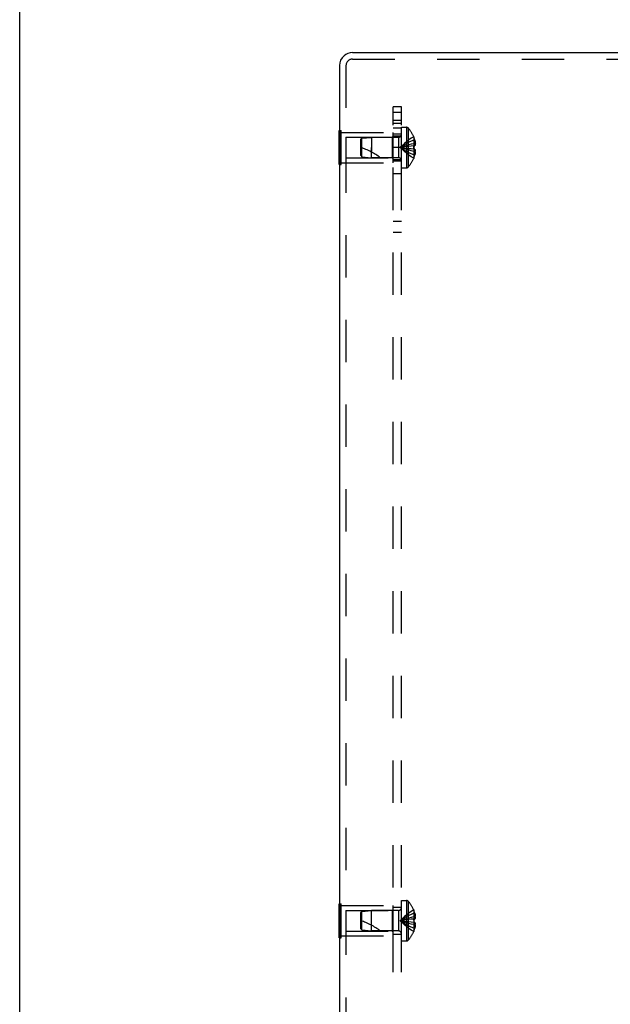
# Model space of a CAD drawing. Header units: inches. Extents: x 0 to 71, y 0 to 45.9.
# Tile 3 of 11: x 0 to 5.4, y 23.1 to 32.2. Entities that reach past the tile are written whole.
import ezdxf

# ---------------------------------------------------------------- set-up
doc = ezdxf.new("R2010")
doc.units = ezdxf.units.IN
doc.header["$LTSCALE"] = 3.902609
doc.header["$MEASUREMENT"] = 0
doc.linetypes.add('HIDDEN', pattern=[0.2, 0.1, -0.1])
doc.layers.get('0').update_dxf_attribs({"linetype": 'CONTINUOUS'})
doc.layers.add('DEFAULT_2', color=8, linetype='HIDDEN')
doc.layers.add('SUBPANEL', color=7, linetype='CONTINUOUS')

msp = doc.modelspace()

# ---------------------------------------------------------------- linework, layer by layer
at = {"color": 7, "linetype": 'Continuous'}
for p, q in [((0, 0), (0, 45.913)), ((2.9428, 30.8525), (2.9428, 31.1645)), ((2.9428, 31.1645), (2.9468, 31.1645)), ((2.9428, 31.0085), (2.9468, 31.0085)), ((2.9428, 30.8525), (2.9468, 30.8525)), ((2.9428, 23.7275), (2.9428, 24.0395)), ((2.9428, 24.0395), (2.9468, 24.0395)), ((2.9428, 23.8835), (2.9468, 23.8835)), ((2.9428, 23.7275), (2.9468, 23.7275))]:
    msp.add_line(p, q, dxfattribs=at)
at = {"color": 3, "linetype": 'Continuous'}
for p, q in [((3.0668, 31.8835), (7.9398, 31.8835)), ((2.9468, 31.7635), (2.9468, 16.0035))]:
    msp.add_line(p, q, dxfattribs=at)
at = {"color": 7, "linetype": 'Continuous'}
msp.add_arc((3.0668, 31.7635), 0.12, 130.41065, 180, dxfattribs=at)
at = {"color": 3, "linetype": 'Continuous'}
msp.add_arc((3.0668, 31.7635), 0.12, 90, 130.41065, dxfattribs=at)
at = {"layer": 'DEFAULT_2', "color": 8, "linetype": 'HIDDEN'}
for p, q in [((3.0068, 31.7635), (3.0068, 16.0035)), ((3.0668, 31.8235), (7.9398, 31.8235)), ((2.9468, 31.1645), (2.9638, 31.1645)), ((2.9638, 30.8525), (2.9638, 31.1645)), ((2.9638, 31.1485), (3.4428, 31.1485)), ((3.4428, 30.8685), (3.4428, 31.1485)), ((3.5178, 30.822), (3.5178, 31.195)), ((3.5178, 31.195), (3.5643, 31.195)), ((3.5643, 31.195), (3.5643, 30.822)), ((3.5788, 31.1888), (3.5788, 30.8283)), ((3.0053, 31.1035), (3.0053, 30.9135)), ((3.0053, 31.1035), (3.4328, 31.1035)), ((3.1428, 31.0825), (3.1527, 31.0935)), ((3.1428, 30.9345), (3.1428, 31.0825)), ((3.1527, 31.0935), (3.2428, 31.1025)), ((3.1527, 30.9235), (3.1527, 31.0935)), ((3.2428, 31.1025), (3.2428, 31.0085)), ((3.4896, 31.1025), (3.2428, 31.1025)), ((3.4328, 31.1035), (3.4428, 31.1135)), ((3.4328, 31.1035), (3.4328, 30.9135)), ((3.4896, 31.1025), (3.4896, 30.9145)), ((3.6311, 31.108), (3.6307, 31.1078)), ((3.6307, 31.1078), (3.6311, 31.1068)), ((3.6311, 31.1068), (3.6311, 31.024)), ((3.6311, 31.077), (3.6412, 31.077)), ((3.6311, 31.0434), (3.6461, 31.0434)), ((2.9468, 31.0085), (2.9638, 31.0085)), ((3.2428, 30.9145), (3.2428, 31.0085)), ((3.2428, 31.0085), (3.2428, 30.9665)), ((3.5665, 31.0171), (3.546, 31.0144)), ((3.5874, 31.0196), (3.5663, 31.0171)), ((3.609, 31.0219), (3.5872, 31.0196)), ((3.6311, 31.024), (3.6087, 31.0219)), ((3.6311, 30.993), (3.6087, 30.9952)), ((3.6307, 31.024), (3.6309, 31.0214)), ((3.6311, 31.024), (3.6307, 31.024)), ((3.6309, 30.9956), (3.6307, 30.9931)), ((3.6311, 30.993), (3.6307, 30.9931)), ((3.6311, 31.024), (3.6412, 31.024)), ((3.6311, 31.0111), (3.6311, 31.0085)), ((3.6311, 31.0085), (3.6311, 31.0059)), ((3.6311, 30.993), (3.6311, 30.9102)), ((3.6412, 30.993), (3.6311, 30.993)), ((3.6311, 30.9736), (3.6461, 30.9736)), ((3.6311, 30.94), (3.6412, 30.94)), ((2.9468, 30.8525), (2.9638, 30.8525)), ((2.9638, 30.8685), (3.4428, 30.8685)), ((3.0053, 30.9135), (3.4328, 30.9135)), ((3.1428, 30.9345), (3.1527, 30.9235)), ((3.1527, 30.9235), (3.2428, 30.9145)), ((3.4896, 30.9145), (3.2428, 30.9145)), ((3.4328, 30.9135), (3.4428, 30.9035)), ((3.6311, 30.9102), (3.6307, 30.9093)), ((3.6307, 30.9093), (3.6311, 30.909)), ((3.5178, 30.822), (3.5643, 30.822)), ((3.5178, 23.697), (3.5178, 24.07)), ((3.5178, 24.07), (3.5643, 24.07)), ((3.5643, 24.07), (3.5643, 23.697)), ((3.5788, 24.0638), (3.5788, 23.7033)), ((2.9468, 24.0395), (2.9638, 24.0395)), ((2.9638, 23.7275), (2.9638, 24.0395)), ((2.9638, 24.0235), (3.4428, 24.0235)), ((3.0053, 23.9785), (3.0053, 23.7885)), ((3.0053, 23.9785), (3.4328, 23.9785)), ((3.1428, 23.9575), (3.1527, 23.9685)), ((3.1428, 23.8095), (3.1428, 23.9575)), ((3.1527, 23.9685), (3.2428, 23.9775)), ((3.1527, 23.7985), (3.1527, 23.9685)), ((3.2428, 23.7895), (3.2428, 23.9775)), ((3.4896, 23.9775), (3.2428, 23.9775)), ((3.4328, 23.9785), (3.4428, 23.9885)), ((3.4328, 23.9785), (3.4328, 23.7885)), ((3.4428, 23.7435), (3.4428, 24.0235)), ((3.4896, 23.9775), (3.4896, 23.7895)), ((3.6311, 23.983), (3.6307, 23.9828)), ((3.6307, 23.9828), (3.6311, 23.9818)), ((3.6311, 23.9818), (3.6311, 23.899)), ((2.9468, 23.8835), (2.9638, 23.8835)), ((3.5665, 23.8921), (3.546, 23.8894)), ((3.5874, 23.8946), (3.5663, 23.8921)), ((3.609, 23.8969), (3.5872, 23.8946)), ((3.6311, 23.899), (3.6087, 23.8969)), ((3.6311, 23.868), (3.6087, 23.8702)), ((3.6311, 23.899), (3.6307, 23.899)), ((3.6311, 23.868), (3.6307, 23.8681)), ((3.6311, 23.952), (3.6412, 23.952)), ((3.6311, 23.9184), (3.6461, 23.9184)), ((3.6311, 23.899), (3.6412, 23.899)), ((3.6311, 23.868), (3.6311, 23.7852)), ((3.6412, 23.868), (3.6311, 23.868)), ((3.0053, 23.7885), (3.4328, 23.7885)), ((3.1428, 23.8095), (3.1527, 23.7985)), ((3.1527, 23.7985), (3.2428, 23.7895)), ((3.4896, 23.7895), (3.2428, 23.7895)), ((3.4328, 23.7885), (3.4428, 23.7785)), ((3.6311, 23.7852), (3.6307, 23.7843)), ((3.6307, 23.7843), (3.6311, 23.784)), ((3.6311, 23.8486), (3.6461, 23.8486)), ((3.6311, 23.815), (3.6412, 23.815)), ((2.9468, 23.7275), (2.9638, 23.7275)), ((2.9638, 23.7435), (3.4428, 23.7435)), ((3.5178, 23.697), (3.5643, 23.697))]:
    msp.add_line(p, q, dxfattribs=at)
for points in [[(3.6307, 31.1078), (3.6087, 31.0941), (3.5872, 31.0793), (3.5663, 31.0633), (3.546, 31.0462), (3.5263, 31.0279), (3.5071, 31.0085)], [(3.6311, 31.077), (3.609, 31.0676), (3.5874, 31.0574), (3.5665, 31.0463), (3.5461, 31.0345), (3.5263, 31.0219), (3.5071, 31.0085)], [(3.6311, 31.0434), (3.609, 31.0386), (3.5874, 31.0334), (3.5665, 31.0278), (3.5461, 31.0218), (3.5263, 31.0154), (3.5071, 31.0085)], [(3.6412, 31.077), (3.6421, 31.0728), (3.643, 31.0686), (3.6437, 31.0644), (3.6444, 31.0602), (3.6449, 31.056), (3.6454, 31.0518), (3.6458, 31.0476), (3.6461, 31.0434)], [(3.6461, 31.0434), (3.6458, 31.0411), (3.6454, 31.0388), (3.645, 31.0364), (3.6445, 31.034), (3.6438, 31.0316), (3.6431, 31.0291), (3.6422, 31.0266), (3.6412, 31.024)], [(3.5461, 31.0144), (3.5263, 31.0116), (3.5071, 31.0085)], [(3.546, 31.0144), (3.5263, 31.0116), (3.5071, 31.0085)], [(3.6307, 30.9093), (3.6087, 30.923), (3.5872, 30.9378), (3.5663, 30.9538), (3.546, 30.9709), (3.5263, 30.9891), (3.5071, 31.0085)], [(3.6311, 30.94), (3.609, 30.9495), (3.5874, 30.9597), (3.5665, 30.9707), (3.5461, 30.9825), (3.5263, 30.9951), (3.5071, 31.0085)], [(3.609, 30.9952), (3.5872, 30.9975), (3.5663, 31), (3.546, 31.0027), (3.5263, 31.0055), (3.5071, 31.0085)], [(3.5874, 30.9975), (3.5665, 31), (3.5461, 31.0027), (3.5263, 31.0055), (3.5071, 31.0085)], [(3.6311, 30.9736), (3.609, 30.9784), (3.5874, 30.9837), (3.5665, 30.9893), (3.5461, 30.9953), (3.5263, 31.0017), (3.5071, 31.0085)], [(3.6311, 31.0085), (3.6311, 31.0111), (3.6311, 31.0137), (3.631, 31.0163), (3.631, 31.0189), (3.6309, 31.0214), (3.6307, 31.024)], [(3.6307, 30.9931), (3.6309, 30.9956), (3.631, 30.9982), (3.631, 31.0008), (3.6311, 31.0033), (3.6311, 31.0059), (3.6311, 31.0085)], [(3.631, 31.0189), (3.631, 31.0163), (3.6311, 31.0137)], [(3.6311, 31.0034), (3.631, 31.0008), (3.631, 30.9982)], [(3.6412, 30.993), (3.6422, 30.9905), (3.6431, 30.9879), (3.6438, 30.9855), (3.6445, 30.983), (3.645, 30.9806), (3.6454, 30.9783), (3.6458, 30.976), (3.6461, 30.9736)], [(3.6461, 30.9736), (3.6458, 30.9694), (3.6454, 30.9652), (3.6449, 30.961), (3.6444, 30.9568), (3.6437, 30.9526), (3.643, 30.9484), (3.6421, 30.9442), (3.6412, 30.94)], [(3.6307, 23.9828), (3.6087, 23.9691), (3.5872, 23.9543), (3.5663, 23.9383), (3.546, 23.9212), (3.5263, 23.9029), (3.5071, 23.8835)], [(3.6311, 23.952), (3.609, 23.9426), (3.5874, 23.9324), (3.5665, 23.9213), (3.5461, 23.9095), (3.5263, 23.8969), (3.5071, 23.8835)], [(3.6311, 23.9184), (3.609, 23.9136), (3.5874, 23.9084), (3.5665, 23.9028), (3.5461, 23.8968), (3.5263, 23.8904), (3.5071, 23.8835)], [(3.5461, 23.8894), (3.5263, 23.8866), (3.5071, 23.8835)], [(3.546, 23.8894), (3.5263, 23.8866), (3.5071, 23.8835)], [(3.6307, 23.7843), (3.6087, 23.798), (3.5872, 23.8128), (3.5663, 23.8288), (3.546, 23.8459), (3.5263, 23.8641), (3.5071, 23.8835)], [(3.6311, 23.8486), (3.609, 23.8534), (3.5874, 23.8587), (3.5665, 23.8643), (3.5461, 23.8703), (3.5263, 23.8767), (3.5071, 23.8835)], [(3.6311, 23.815), (3.609, 23.8245), (3.5874, 23.8347), (3.5665, 23.8457), (3.5461, 23.8575), (3.5263, 23.8701), (3.5071, 23.8835)], [(3.609, 23.8702), (3.5872, 23.8725), (3.5663, 23.875), (3.546, 23.8777), (3.5263, 23.8805), (3.5071, 23.8835)], [(3.5874, 23.8725), (3.5665, 23.875), (3.5461, 23.8777), (3.5263, 23.8805), (3.5071, 23.8835)], [(3.6311, 23.8887), (3.631, 23.8913), (3.631, 23.8939), (3.6309, 23.8964), (3.6307, 23.899)], [(3.6311, 23.8835), (3.6311, 23.8809), (3.6311, 23.8784), (3.631, 23.8758), (3.631, 23.8732), (3.6309, 23.8706), (3.6307, 23.8681)], [(3.6311, 23.8887), (3.6311, 23.8861), (3.6311, 23.8835)], [(3.6412, 23.952), (3.6421, 23.9478), (3.643, 23.9436), (3.6437, 23.9394), (3.6444, 23.9352), (3.6449, 23.931), (3.6454, 23.9268), (3.6458, 23.9226), (3.6461, 23.9184)], [(3.6461, 23.9184), (3.6458, 23.9161), (3.6454, 23.9138), (3.645, 23.9114), (3.6445, 23.909), (3.6438, 23.9066), (3.6431, 23.9041), (3.6422, 23.9016), (3.6412, 23.899)], [(3.6412, 23.868), (3.6422, 23.8655), (3.6431, 23.8629), (3.6438, 23.8605), (3.6445, 23.858), (3.645, 23.8556), (3.6454, 23.8533), (3.6458, 23.851), (3.6461, 23.8486)], [(3.6461, 23.8486), (3.6458, 23.8444), (3.6454, 23.8402), (3.6449, 23.836), (3.6444, 23.8318), (3.6437, 23.8276), (3.643, 23.8234), (3.6421, 23.8192), (3.6412, 23.815)]]:
    msp.add_lwpolyline(points, dxfattribs=at)
for centre, radius, start, end in [((3.0668, 31.7635), 0.06, 90, 180), ((3.4896, 31.1307), 0.0282, 270, 360), ((3.5643, 31.175), 0.02, 43.5138, 90), ((3.389, 31.0085), 0.2618, 22.36129, 43.5138), ((3.389, 31.0085), 0.2614, 15.19411, 22.08938), ((2.9726, 30.4633), 0.5712, 52.18624, 72.66464), ((3.389, 31.0085), 0.2614, 337.91062, 344.80589), ((3.4896, 30.8863), 0.0282, 0, 90), ((3.389, 31.0085), 0.2618, 316.4862, 337.63871), ((3.5643, 30.842), 0.02, 270, 316.4862), ((3.5643, 24.05), 0.02, 43.5138, 90), ((3.389, 23.8835), 0.2618, 22.36129, 43.5138), ((3.4896, 24.0057), 0.0282, 270, 360), ((3.389, 23.8835), 0.2614, 15.19411, 22.08938), ((2.9726, 23.3383), 0.5712, 52.18624, 72.66464), ((3.4896, 23.7613), 0.0282, 0, 90), ((3.389, 23.8835), 0.2618, 316.4862, 337.63871), ((3.389, 23.8835), 0.2614, 337.91062, 344.80589), ((3.5643, 23.717), 0.02, 270, 316.4862)]:
    msp.add_arc(centre, radius, start, end, dxfattribs=at)
at = {"layer": 'SUBPANEL', "color": 8, "linetype": 'HIDDEN'}
for p, q in [((3.4428, 16.3835), (3.4428, 31.3835)), ((3.5178, 31.3835), (3.4428, 31.3835)), ((3.5178, 31.3318), (3.4428, 31.3318)), ((3.5178, 16.3835), (3.5178, 31.3835)), ((3.5178, 31.2585), (3.4428, 31.2585)), ((3.5178, 31.2295), (3.4428, 31.2295)), ((3.4428, 31.1895), (3.5178, 31.1895)), ((3.4428, 31.1335), (3.5178, 31.1335)), ((3.4428, 31.1175), (3.5178, 31.1175)), ((3.5178, 31.0085), (3.4428, 31.0085)), ((3.4428, 30.8995), (3.5178, 30.8995)), ((3.5178, 30.8835), (3.4428, 30.8835)), ((3.5178, 30.7666), (3.4428, 30.7666)), ((3.5178, 30.327), (3.4428, 30.327)), ((3.5178, 30.2257), (3.4428, 30.2257)), ((3.4428, 24.0085), (3.5178, 24.0085)), ((3.4428, 23.7585), (3.5178, 23.7585))]:
    msp.add_line(p, q, dxfattribs=at)

doc.saveas('drawing.dxf')
